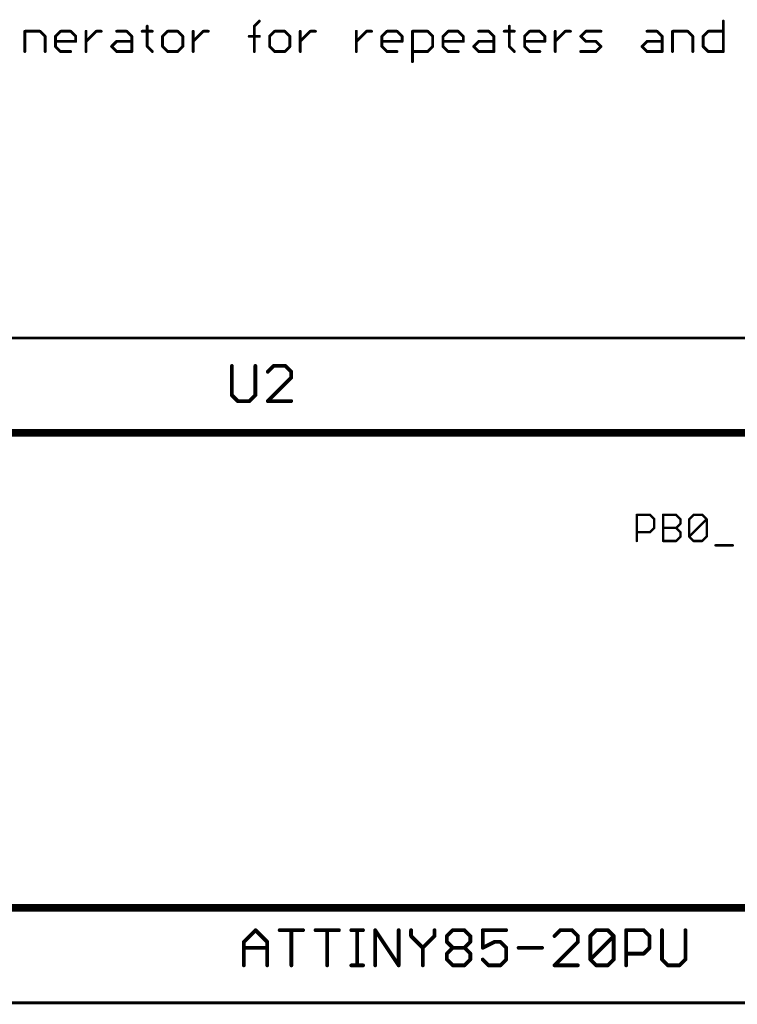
# Model space of a CAD drawing. Extents: x -195 to 102, y 51 to 111.
# Tile 6 of 15: x -85 to -47, y 58 to 111. Entities that reach past the tile are written whole.
import ezdxf

# ---------------------------------------------------------------- set-up
doc = ezdxf.new("R2010")
doc.units = 0
for name, color, linetype in [('91', 94, 'CONTINUOUS'), ('94', 14, 'CONTINUOUS'), ('95', 250, 'CONTINUOUS'), ('96', 250, 'CONTINUOUS')]:
    doc.layers.add(name, color=color, linetype=linetype)

msp = doc.modelspace()

# ---------------------------------------------------------------- linework, layer by layer
at = {"layer": '91', "const_width": 0.1524}
for points in [[(-78.6495, 110.652), (-78.6495, 109.5674)], [(-72.9194, 110.652), (-72.6482, 110.9232)], [(-72.9194, 109.2962), (-72.9194, 110.652)], [(-59.2764, 110.652), (-59.2764, 109.5674)], [(-47.8214, 110.9232), (-47.8214, 109.2962)], [(-85.1964, 109.2962), (-85.1964, 110.3809)], [(-85.1964, 110.3809), (-84.3829, 110.3809)], [(-84.3829, 110.3809), (-84.1117, 110.1097)], [(-84.1117, 110.1097), (-84.1117, 109.2962)], [(-83.5592, 110.1097), (-83.2881, 110.3809)], [(-83.5592, 109.5674), (-83.5592, 110.1097)], [(-83.2881, 110.3809), (-82.7457, 110.3809)], [(-82.7457, 110.3809), (-82.4746, 110.1097)], [(-82.4746, 110.1097), (-82.4746, 109.8385)], [(-81.9221, 109.2962), (-81.9221, 110.3809)], [(-81.9221, 109.8385), (-81.3797, 110.3809)], [(-81.3797, 110.3809), (-81.1086, 110.3809)], [(-80.2866, 110.3809), (-79.7443, 110.3809)], [(-79.7443, 110.3809), (-79.4731, 110.1097)], [(-79.4731, 110.1097), (-79.4731, 109.2962)], [(-78.9206, 110.3809), (-78.3783, 110.3809)], [(-77.558, 110.3809), (-77.8292, 110.1097)], [(-77.8292, 110.1097), (-77.8292, 109.5674)], [(-77.0157, 110.3809), (-77.558, 110.3809)], [(-76.7445, 110.1097), (-77.0157, 110.3809)], [(-76.7445, 109.5674), (-76.7445, 110.1097)], [(-76.192, 109.2962), (-76.192, 110.3809)], [(-76.192, 109.8385), (-75.6497, 110.3809)], [(-75.6497, 110.3809), (-75.3785, 110.3809)], [(-73.1906, 110.1097), (-72.6482, 110.1097)], [(-71.828, 110.3809), (-72.0991, 110.1097)], [(-72.0991, 110.1097), (-72.0991, 109.5674)], [(-71.2856, 110.3809), (-71.828, 110.3809)], [(-71.0145, 110.1097), (-71.2856, 110.3809)], [(-71.0145, 109.5674), (-71.0145, 110.1097)], [(-70.462, 109.2962), (-70.462, 110.3809)], [(-70.462, 109.8385), (-69.9196, 110.3809)], [(-69.9196, 110.3809), (-69.6485, 110.3809)], [(-67.4605, 109.2962), (-67.4605, 110.3809)], [(-67.4605, 109.8385), (-66.9182, 110.3809)], [(-66.9182, 110.3809), (-66.647, 110.3809)], [(-66.0962, 110.1097), (-65.8251, 110.3809)], [(-66.0962, 109.5674), (-66.0962, 110.1097)], [(-65.8251, 110.3809), (-65.2827, 110.3809)], [(-65.2827, 110.3809), (-65.0116, 110.1097)], [(-65.0116, 110.1097), (-65.0116, 109.8385)], [(-64.4591, 108.7539), (-64.4591, 110.3809)], [(-64.4591, 110.3809), (-63.6456, 110.3809)], [(-63.6456, 110.3809), (-63.3744, 110.1097)], [(-63.3744, 110.1097), (-63.3744, 109.5674)], [(-62.8219, 110.1097), (-62.5507, 110.3809)], [(-62.8219, 109.5674), (-62.8219, 110.1097)], [(-62.5507, 110.3809), (-62.0084, 110.3809)], [(-62.0084, 110.3809), (-61.7373, 110.1097)], [(-61.7373, 110.1097), (-61.7373, 109.8385)], [(-60.9136, 110.3809), (-60.3713, 110.3809)], [(-60.3713, 110.3809), (-60.1001, 110.1097)], [(-60.1001, 110.1097), (-60.1001, 109.2962)], [(-59.5476, 110.3809), (-59.0053, 110.3809)], [(-58.4562, 110.1097), (-58.185, 110.3809)], [(-58.4562, 109.5674), (-58.4562, 110.1097)], [(-58.185, 110.3809), (-57.6427, 110.3809)], [(-57.6427, 110.3809), (-57.3715, 110.1097)], [(-57.3715, 110.1097), (-57.3715, 109.8385)], [(-56.819, 109.2962), (-56.819, 110.3809)], [(-56.819, 109.8385), (-56.2767, 110.3809)], [(-56.2767, 110.3809), (-56.0055, 110.3809)], [(-55.4547, 110.1097), (-55.1835, 110.3809)], [(-55.1835, 109.8385), (-55.4547, 110.1097)], [(-55.1835, 110.3809), (-54.37, 110.3809)], [(-51.9092, 110.3809), (-51.3669, 110.3809)], [(-51.3669, 110.3809), (-51.0957, 110.1097)], [(-51.0957, 110.1097), (-51.0957, 109.2962)], [(-50.5432, 109.2962), (-50.5432, 110.3809)], [(-50.5432, 110.3809), (-49.7297, 110.3809)], [(-49.7297, 110.3809), (-49.4586, 110.1097)], [(-49.4586, 110.1097), (-49.4586, 109.2962)], [(-48.9061, 110.1097), (-48.6349, 110.3809)], [(-48.9061, 109.5674), (-48.9061, 110.1097)], [(-48.6349, 110.3809), (-47.8214, 110.3809)], [(-82.4746, 109.8385), (-83.5592, 109.8385)], [(-83.2881, 109.2962), (-83.5592, 109.5674)], [(-80.5578, 109.5674), (-80.2866, 109.8385)], [(-80.2866, 109.2962), (-80.5578, 109.5674)], [(-80.2866, 109.8385), (-79.4731, 109.8385)], [(-78.6495, 109.5674), (-78.3783, 109.2962)], [(-77.8292, 109.5674), (-77.558, 109.2962)], [(-77.0157, 109.2962), (-76.7445, 109.5674)], [(-72.0991, 109.5674), (-71.828, 109.2962)], [(-71.2856, 109.2962), (-71.0145, 109.5674)], [(-65.0116, 109.8385), (-66.0962, 109.8385)], [(-65.8251, 109.2962), (-66.0962, 109.5674)], [(-63.3744, 109.5674), (-63.6456, 109.2962)], [(-61.7373, 109.8385), (-62.8219, 109.8385)], [(-62.5507, 109.2962), (-62.8219, 109.5674)], [(-61.1848, 109.5674), (-60.9136, 109.8385)], [(-60.9136, 109.2962), (-61.1848, 109.5674)], [(-60.9136, 109.8385), (-60.1001, 109.8385)], [(-59.2764, 109.5674), (-59.0053, 109.2962)], [(-57.3715, 109.8385), (-58.4562, 109.8385)], [(-58.185, 109.2962), (-58.4562, 109.5674)], [(-54.6412, 109.8385), (-55.1835, 109.8385)], [(-54.37, 109.5674), (-54.6412, 109.8385)], [(-54.6412, 109.2962), (-54.37, 109.5674)], [(-52.1804, 109.5674), (-51.9092, 109.8385)], [(-51.9092, 109.2962), (-52.1804, 109.5674)], [(-51.9092, 109.8385), (-51.0957, 109.8385)], [(-48.6349, 109.2962), (-48.9061, 109.5674)], [(-82.7457, 109.2962), (-83.2881, 109.2962)], [(-79.4731, 109.2962), (-80.2866, 109.2962)], [(-77.558, 109.2962), (-77.0157, 109.2962)], [(-71.828, 109.2962), (-71.2856, 109.2962)], [(-65.2827, 109.2962), (-65.8251, 109.2962)], [(-63.6456, 109.2962), (-64.4591, 109.2962)], [(-62.0084, 109.2962), (-62.5507, 109.2962)], [(-60.1001, 109.2962), (-60.9136, 109.2962)], [(-57.6427, 109.2962), (-58.185, 109.2962)], [(-55.4547, 109.2962), (-54.6412, 109.2962)], [(-51.0957, 109.2962), (-51.9092, 109.2962)], [(-47.8214, 109.2962), (-48.6349, 109.2962)], [(-160.02, 93.98), (53.34, 93.98)], [(-160.02, 58.42), (20.32, 58.42)]]:
    msp.add_lwpolyline(points, dxfattribs=at)
at = {"layer": '91', "const_width": 0.0762}
for points in [[(-78.6114, 110.652, 1), (-78.6876, 110.652)], [(-72.8813, 110.652, 1), (-72.9575, 110.652)], [(-72.9463, 110.679, 1), (-72.8925, 110.6251)], [(-72.6213, 110.8962, 1), (-72.6752, 110.9501)], [(-59.2383, 110.652, 1), (-59.3145, 110.652)], [(-47.7833, 110.9232, 1), (-47.8595, 110.9232)], [(-85.1583, 110.3809, 1), (-85.2345, 110.3809)], [(-85.1964, 110.419, 1), (-85.1964, 110.3428)], [(-84.3559, 110.4078, 1), (-84.4098, 110.3539)], [(-84.3829, 110.3428, 1), (-84.3829, 110.419)], [(-84.0736, 110.1097, 1), (-84.1498, 110.1097)], [(-84.1387, 110.0828, 1), (-84.0848, 110.1366)], [(-83.5211, 110.1097, 1), (-83.5973, 110.1097)], [(-83.5862, 110.1366, 1), (-83.5323, 110.0828)], [(-83.2881, 110.419, 1), (-83.2881, 110.3428)], [(-83.2611, 110.3539, 1), (-83.315, 110.4078)], [(-82.7188, 110.4078, 1), (-82.7727, 110.3539)], [(-82.7457, 110.3428, 1), (-82.7457, 110.419)], [(-82.4365, 110.1097, 1), (-82.5127, 110.1097)], [(-82.5015, 110.0828, 1), (-82.4476, 110.1366)], [(-81.884, 110.3809, 1), (-81.9602, 110.3809)], [(-81.3797, 110.419, 1), (-81.3797, 110.3428)], [(-81.3528, 110.3539, 1), (-81.4067, 110.4078)], [(-81.1086, 110.3428, 1), (-81.1086, 110.419)], [(-80.2866, 110.419, 1), (-80.2866, 110.3428)], [(-79.7173, 110.4078, 1), (-79.7712, 110.3539)], [(-79.7443, 110.3428, 1), (-79.7443, 110.419)], [(-79.435, 110.1097, 1), (-79.5112, 110.1097)], [(-79.5001, 110.0828, 1), (-79.4462, 110.1366)], [(-78.9206, 110.419, 1), (-78.9206, 110.3428)], [(-78.3783, 110.3428, 1), (-78.3783, 110.419)], [(-77.7911, 110.1097, 1), (-77.8673, 110.1097)], [(-77.8561, 110.1366, 1), (-77.8022, 110.0828)], [(-77.558, 110.419, 1), (-77.558, 110.3428)], [(-77.5311, 110.3539, 1), (-77.585, 110.4078)], [(-76.9887, 110.4078, 1), (-77.0426, 110.3539)], [(-77.0157, 110.3428, 1), (-77.0157, 110.419)], [(-76.7064, 110.1097, 1), (-76.7826, 110.1097)], [(-76.7715, 110.0828, 1), (-76.7176, 110.1366)], [(-76.1539, 110.3809, 1), (-76.2301, 110.3809)], [(-75.6497, 110.419, 1), (-75.6497, 110.3428)], [(-75.6227, 110.3539, 1), (-75.6766, 110.4078)], [(-75.3785, 110.3428, 1), (-75.3785, 110.419)], [(-73.1906, 110.1478, 1), (-73.1906, 110.0716)], [(-72.6482, 110.0716, 1), (-72.6482, 110.1478)], [(-72.061, 110.1097, 1), (-72.1372, 110.1097)], [(-72.1261, 110.1366, 1), (-72.0722, 110.0828)], [(-71.828, 110.419, 1), (-71.828, 110.3428)], [(-71.801, 110.3539, 1), (-71.8549, 110.4078)], [(-71.2587, 110.4078, 1), (-71.3126, 110.3539)], [(-71.2856, 110.3428, 1), (-71.2856, 110.419)], [(-70.9764, 110.1097, 1), (-71.0526, 110.1097)], [(-71.0414, 110.0828, 1), (-70.9875, 110.1366)], [(-70.4239, 110.3809, 1), (-70.5001, 110.3809)], [(-69.9196, 110.419, 1), (-69.9196, 110.3428)], [(-69.8927, 110.3539, 1), (-69.9466, 110.4078)], [(-69.6485, 110.3428, 1), (-69.6485, 110.419)], [(-67.4224, 110.3809, 1), (-67.4986, 110.3809)], [(-66.9182, 110.419, 1), (-66.9182, 110.3428)], [(-66.8912, 110.3539, 1), (-66.9451, 110.4078)], [(-66.647, 110.3428, 1), (-66.647, 110.419)], [(-66.0581, 110.1097, 1), (-66.1343, 110.1097)], [(-66.1232, 110.1366, 1), (-66.0693, 110.0828)], [(-65.8251, 110.419, 1), (-65.8251, 110.3428)], [(-65.7981, 110.3539, 1), (-65.852, 110.4078)], [(-65.2558, 110.4078, 1), (-65.3097, 110.3539)], [(-65.2827, 110.3428, 1), (-65.2827, 110.419)], [(-64.9735, 110.1097, 1), (-65.0497, 110.1097)], [(-65.0385, 110.0828, 1), (-64.9846, 110.1366)], [(-64.421, 110.3809, 1), (-64.4972, 110.3809)], [(-64.4591, 110.419, 1), (-64.4591, 110.3428)], [(-63.6186, 110.4078, 1), (-63.6725, 110.3539)], [(-63.6456, 110.3428, 1), (-63.6456, 110.419)], [(-63.3363, 110.1097, 1), (-63.4125, 110.1097)], [(-63.4013, 110.0828, 1), (-63.3475, 110.1366)], [(-62.7838, 110.1097, 1), (-62.86, 110.1097)], [(-62.8489, 110.1366, 1), (-62.795, 110.0828)], [(-62.5507, 110.419, 1), (-62.5507, 110.3428)], [(-62.5238, 110.3539, 1), (-62.5777, 110.4078)], [(-61.9815, 110.4078, 1), (-62.0354, 110.3539)], [(-62.0084, 110.3428, 1), (-62.0084, 110.419)], [(-61.6992, 110.1097, 1), (-61.7754, 110.1097)], [(-61.7642, 110.0828, 1), (-61.7103, 110.1366)], [(-60.9136, 110.419, 1), (-60.9136, 110.3428)], [(-60.3443, 110.4078, 1), (-60.3982, 110.3539)], [(-60.3713, 110.3428, 1), (-60.3713, 110.419)], [(-60.062, 110.1097, 1), (-60.1382, 110.1097)], [(-60.127, 110.0828, 1), (-60.0732, 110.1366)], [(-59.5476, 110.419, 1), (-59.5476, 110.3428)], [(-59.0053, 110.3428, 1), (-59.0053, 110.419)], [(-58.4181, 110.1097, 1), (-58.4943, 110.1097)], [(-58.4831, 110.1366, 1), (-58.4292, 110.0828)], [(-58.185, 110.419, 1), (-58.185, 110.3428)], [(-58.1581, 110.3539, 1), (-58.2119, 110.4078)], [(-57.6157, 110.4078, 1), (-57.6696, 110.3539)], [(-57.6427, 110.3428, 1), (-57.6427, 110.419)], [(-57.3334, 110.1097, 1), (-57.4096, 110.1097)], [(-57.3984, 110.0828, 1), (-57.3446, 110.1366)], [(-56.7809, 110.3809, 1), (-56.8571, 110.3809)], [(-56.2767, 110.419, 1), (-56.2767, 110.3428)], [(-56.2497, 110.3539, 1), (-56.3036, 110.4078)], [(-56.0055, 110.3428, 1), (-56.0055, 110.419)], [(-55.4278, 110.1366, 1), (-55.4816, 110.0828)], [(-55.4816, 110.1366, 1), (-55.4278, 110.0828)], [(-55.1835, 110.419, 1), (-55.1835, 110.3428)], [(-55.1566, 110.3539, 1), (-55.2105, 110.4078)], [(-54.37, 110.3428, 1), (-54.37, 110.419)], [(-51.9092, 110.419, 1), (-51.9092, 110.3428)], [(-51.34, 110.4078, 1), (-51.3938, 110.3539)], [(-51.3669, 110.3428, 1), (-51.3669, 110.419)], [(-51.0576, 110.1097, 1), (-51.1338, 110.1097)], [(-51.1227, 110.0828, 1), (-51.0688, 110.1366)], [(-50.5051, 110.3809, 1), (-50.5813, 110.3809)], [(-50.5432, 110.419, 1), (-50.5432, 110.3428)], [(-49.7028, 110.4078, 1), (-49.7567, 110.3539)], [(-49.7297, 110.3428, 1), (-49.7297, 110.419)], [(-49.4205, 110.1097, 1), (-49.4967, 110.1097)], [(-49.4855, 110.0828, 1), (-49.4316, 110.1366)], [(-48.868, 110.1097, 1), (-48.9442, 110.1097)], [(-48.933, 110.1366, 1), (-48.8791, 110.0828)], [(-48.6349, 110.419, 1), (-48.6349, 110.3428)], [(-48.608, 110.3539, 1), (-48.6619, 110.4078)], [(-47.8214, 110.3428, 1), (-47.8214, 110.419)], [(-83.5323, 109.5943, 1), (-83.5862, 109.5404)], [(-83.5592, 109.8766, 1), (-83.5592, 109.8004)], [(-83.5973, 109.5674, 1), (-83.5211, 109.5674)], [(-82.5127, 109.8385, 1), (-82.4365, 109.8385)], [(-82.4746, 109.8004, 1), (-82.4746, 109.8766)], [(-81.949, 109.8655, 1), (-81.8951, 109.8116)], [(-80.5308, 109.5943, 1), (-80.5847, 109.5404)], [(-80.5847, 109.5943, 1), (-80.5308, 109.5404)], [(-80.2866, 109.8766, 1), (-80.2866, 109.8004)], [(-80.2597, 109.8116, 1), (-80.3135, 109.8655)], [(-79.4731, 109.8004, 1), (-79.4731, 109.8766)], [(-78.6225, 109.5943, 1), (-78.6764, 109.5404)], [(-78.6876, 109.5674, 1), (-78.6114, 109.5674)], [(-77.8022, 109.5943, 1), (-77.8561, 109.5404)], [(-77.8673, 109.5674, 1), (-77.7911, 109.5674)], [(-76.7826, 109.5674, 1), (-76.7064, 109.5674)], [(-76.7176, 109.5404, 1), (-76.7715, 109.5943)], [(-76.219, 109.8655, 1), (-76.1651, 109.8116)], [(-72.0722, 109.5943, 1), (-72.1261, 109.5404)], [(-72.1372, 109.5674, 1), (-72.061, 109.5674)], [(-71.0526, 109.5674, 1), (-70.9764, 109.5674)], [(-70.9875, 109.5404, 1), (-71.0414, 109.5943)], [(-70.4889, 109.8655, 1), (-70.435, 109.8116)], [(-67.4875, 109.8655, 1), (-67.4336, 109.8116)], [(-66.0693, 109.5943, 1), (-66.1232, 109.5404)], [(-66.0962, 109.8766, 1), (-66.0962, 109.8004)], [(-66.1343, 109.5674, 1), (-66.0581, 109.5674)], [(-65.0497, 109.8385, 1), (-64.9735, 109.8385)], [(-65.0116, 109.8004, 1), (-65.0116, 109.8766)], [(-63.4125, 109.5674, 1), (-63.3363, 109.5674)], [(-63.3475, 109.5404, 1), (-63.4013, 109.5943)], [(-62.795, 109.5943, 1), (-62.8489, 109.5404)], [(-62.8219, 109.8766, 1), (-62.8219, 109.8004)], [(-62.86, 109.5674, 1), (-62.7838, 109.5674)], [(-61.7754, 109.8385, 1), (-61.6992, 109.8385)], [(-61.7373, 109.8004, 1), (-61.7373, 109.8766)], [(-61.1578, 109.5943, 1), (-61.2117, 109.5404)], [(-61.2117, 109.5943, 1), (-61.1578, 109.5404)], [(-60.9136, 109.8766, 1), (-60.9136, 109.8004)], [(-60.8866, 109.8116, 1), (-60.9405, 109.8655)], [(-60.1001, 109.8004, 1), (-60.1001, 109.8766)], [(-59.2495, 109.5943, 1), (-59.3034, 109.5404)], [(-59.3145, 109.5674, 1), (-59.2383, 109.5674)], [(-58.4562, 109.8766, 1), (-58.4562, 109.8004)], [(-58.4292, 109.5943, 1), (-58.4831, 109.5404)], [(-58.4943, 109.5674, 1), (-58.4181, 109.5674)], [(-57.4096, 109.8385, 1), (-57.3334, 109.8385)], [(-57.3715, 109.8004, 1), (-57.3715, 109.8766)], [(-56.8459, 109.8655, 1), (-56.7921, 109.8116)], [(-55.1835, 109.8766, 1), (-55.1835, 109.8004)], [(-55.2105, 109.8116, 1), (-55.1566, 109.8655)], [(-54.6143, 109.8655, 1), (-54.6682, 109.8116)], [(-54.6412, 109.8004, 1), (-54.6412, 109.8766)], [(-54.3431, 109.5404, 1), (-54.397, 109.5943)], [(-54.397, 109.5404, 1), (-54.3431, 109.5943)], [(-52.1535, 109.5943, 1), (-52.2073, 109.5404)], [(-52.2073, 109.5943, 1), (-52.1535, 109.5404)], [(-51.9092, 109.8766, 1), (-51.9092, 109.8004)], [(-51.8823, 109.8116, 1), (-51.9362, 109.8655)], [(-51.0957, 109.8004, 1), (-51.0957, 109.8766)], [(-48.8791, 109.5943, 1), (-48.933, 109.5404)], [(-48.9442, 109.5674, 1), (-48.868, 109.5674)], [(-85.2345, 109.2962, 1), (-85.1583, 109.2962)], [(-84.1498, 109.2962, 1), (-84.0736, 109.2962)], [(-83.2881, 109.3343, 1), (-83.2881, 109.2581)], [(-83.315, 109.2693, 1), (-83.2611, 109.3231)], [(-82.7457, 109.2581, 1), (-82.7457, 109.3343)], [(-81.9602, 109.2962, 1), (-81.884, 109.2962)], [(-80.2866, 109.3343, 1), (-80.2866, 109.2581)], [(-80.3135, 109.2693, 1), (-80.2597, 109.3231)], [(-79.5112, 109.2962, 1), (-79.435, 109.2962)], [(-79.4731, 109.2581, 1), (-79.4731, 109.3343)], [(-78.4052, 109.2693, 1), (-78.3513, 109.3231)], [(-77.558, 109.3343, 1), (-77.558, 109.2581)], [(-77.585, 109.2693, 1), (-77.5311, 109.3231)], [(-77.0426, 109.3231, 1), (-76.9887, 109.2693)], [(-77.0157, 109.2581, 1), (-77.0157, 109.3343)], [(-76.2301, 109.2962, 1), (-76.1539, 109.2962)], [(-72.9575, 109.2962, 1), (-72.8813, 109.2962)], [(-71.828, 109.3343, 1), (-71.828, 109.2581)], [(-71.8549, 109.2693, 1), (-71.801, 109.3231)], [(-71.3126, 109.3231, 1), (-71.2587, 109.2693)], [(-71.2856, 109.2581, 1), (-71.2856, 109.3343)], [(-70.5001, 109.2962, 1), (-70.4239, 109.2962)], [(-67.4986, 109.2962, 1), (-67.4224, 109.2962)], [(-65.8251, 109.3343, 1), (-65.8251, 109.2581)], [(-65.852, 109.2693, 1), (-65.7981, 109.3231)], [(-65.2827, 109.2581, 1), (-65.2827, 109.3343)], [(-64.4591, 109.3343, 1), (-64.4591, 109.2581)], [(-63.6725, 109.3231, 1), (-63.6186, 109.2693)], [(-63.6456, 109.2581, 1), (-63.6456, 109.3343)], [(-62.5507, 109.3343, 1), (-62.5507, 109.2581)], [(-62.5777, 109.2693, 1), (-62.5238, 109.3231)], [(-62.0084, 109.2581, 1), (-62.0084, 109.3343)], [(-60.9136, 109.3343, 1), (-60.9136, 109.2581)], [(-60.9405, 109.2693, 1), (-60.8866, 109.3231)], [(-60.1382, 109.2962, 1), (-60.062, 109.2962)], [(-60.1001, 109.2581, 1), (-60.1001, 109.3343)], [(-59.0322, 109.2693, 1), (-58.9783, 109.3231)], [(-58.185, 109.3343, 1), (-58.185, 109.2581)], [(-58.2119, 109.2693, 1), (-58.1581, 109.3231)], [(-57.6427, 109.2581, 1), (-57.6427, 109.3343)], [(-56.8571, 109.2962, 1), (-56.7809, 109.2962)], [(-55.4547, 109.3343, 1), (-55.4547, 109.2581)], [(-54.6682, 109.3231, 1), (-54.6143, 109.2693)], [(-54.6412, 109.2581, 1), (-54.6412, 109.3343)], [(-51.9092, 109.3343, 1), (-51.9092, 109.2581)], [(-51.9362, 109.2693, 1), (-51.8823, 109.3231)], [(-51.1338, 109.2962, 1), (-51.0576, 109.2962)], [(-51.0957, 109.2581, 1), (-51.0957, 109.3343)], [(-50.5813, 109.2962, 1), (-50.5051, 109.2962)], [(-49.4967, 109.2962, 1), (-49.4205, 109.2962)], [(-48.6349, 109.3343, 1), (-48.6349, 109.2581)], [(-48.6619, 109.2693, 1), (-48.608, 109.3231)], [(-47.8595, 109.2962, 1), (-47.7833, 109.2962)], [(-47.8214, 109.2581, 1), (-47.8214, 109.3343)], [(-64.4972, 108.7539, 1), (-64.421, 108.7539)]]:
    msp.add_lwpolyline(points, format="xyb", dxfattribs=at)
at = {"layer": '94', "const_width": 0.4064}
for points in [[(10.16, 88.9), (-147.32, 88.9)], [(-147.32, 63.5), (10.16, 63.5)]]:
    msp.add_lwpolyline(points, dxfattribs=at)
at = {"layer": '95'}
for points, const_width in [([(-74.1172, 92.483), (-74.1172, 90.9153)], 0.2032), ([(-72.8631, 90.9153), (-72.8631, 92.483)], 0.2032), ([(-71.8859, 92.483), (-72.1994, 92.1695)], 0.2032), ([(-71.2588, 92.483), (-71.8859, 92.483)], 0.2032), ([(-70.9453, 92.1695), (-71.2588, 92.483)], 0.2032), ([(-70.9453, 91.8559), (-70.9453, 92.1695)], 0.2032), ([(-72.1994, 90.6018), (-70.9453, 91.8559)], 0.2032), ([(-74.1172, 90.9153), (-73.8037, 90.6018)], 0.2032), ([(-73.8037, 90.6018), (-73.1766, 90.6018)], 0.2032), ([(-73.1766, 90.6018), (-72.8631, 90.9153)], 0.2032), ([(-70.9453, 90.6018), (-72.1994, 90.6018)], 0.2032), ([(-52.4543, 83.1215), (-52.4543, 84.5197)], 0.127), ([(-52.4543, 84.5197), (-51.7552, 84.5197)], 0.127), ([(-51.7552, 84.5197), (-51.5222, 84.2867)], 0.127), ([(-51.5222, 84.2867), (-51.5222, 83.8206)], 0.127), ([(-51.051, 83.1215), (-51.051, 84.5197)], 0.127), ([(-51.051, 84.5197), (-50.3519, 84.5197)], 0.127), ([(-50.3519, 84.5197), (-50.1189, 84.2867)], 0.127), ([(-50.1189, 84.2867), (-50.1189, 84.0536)], 0.127), ([(-49.6478, 84.2867), (-49.4147, 84.5197)], 0.127), ([(-49.6478, 83.3545), (-49.6478, 84.2867)], 0.127), ([(-49.6478, 83.3545), (-48.7156, 84.2867)], 0.127), ([(-49.4147, 84.5197), (-48.9487, 84.5197)], 0.127), ([(-48.9487, 84.5197), (-48.7156, 84.2867)], 0.127), ([(-48.7156, 84.2867), (-48.7156, 83.3545)], 0.127), ([(-51.5222, 83.8206), (-51.7552, 83.5876)], 0.127), ([(-51.051, 83.8206), (-50.3519, 83.8206)], 0.127), ([(-50.1189, 84.0536), (-50.3519, 83.8206)], 0.127), ([(-50.3519, 83.8206), (-50.1189, 83.5876)], 0.127), ([(-51.7552, 83.5876), (-52.4543, 83.5876)], 0.127), ([(-50.1189, 83.3545), (-50.3519, 83.1215)], 0.127), ([(-50.1189, 83.5876), (-50.1189, 83.3545)], 0.127), ([(-49.4147, 83.1215), (-49.6478, 83.3545)], 0.127), ([(-48.7156, 83.3545), (-48.9487, 83.1215)], 0.127), ([(-50.3519, 83.1215), (-51.051, 83.1215)], 0.127), ([(-48.9487, 83.1215), (-49.4147, 83.1215)], 0.127), ([(-48.2445, 82.8885), (-47.3124, 82.8885)], 0.127)]:
    msp.add_lwpolyline(points, dxfattribs=dict(at, const_width=const_width))
for points, const_width in [([(-74.0664, 92.483, 1), (-74.168, 92.483)], 0.1016), ([(-72.8123, 92.483, 1), (-72.9139, 92.483)], 0.1016), ([(-72.2353, 92.2054, 1), (-72.1635, 92.1336)], 0.1016), ([(-71.8859, 92.5338, 1), (-71.8859, 92.4322)], 0.1016), ([(-71.8499, 92.4471, 1), (-71.9218, 92.5189)], 0.1016), ([(-71.2229, 92.5189, 1), (-71.2947, 92.4471)], 0.1016), ([(-71.2588, 92.4322, 1), (-71.2588, 92.5338)], 0.1016), ([(-70.8945, 92.1695, 1), (-70.996, 92.1695)], 0.1016), ([(-70.9812, 92.1336, 1), (-70.9093, 92.2054)], 0.1016), ([(-70.996, 91.8559, 1), (-70.8945, 91.8559)], 0.1016), ([(-70.9093, 91.82, 1), (-70.9812, 91.8919)], 0.1016), ([(-74.0813, 90.9513, 1), (-74.1531, 90.8794)], 0.1016), ([(-74.168, 90.9153, 1), (-74.0664, 90.9153)], 0.1016), ([(-73.8037, 90.6526, 1), (-73.8037, 90.551)], 0.1016), ([(-73.8396, 90.5659, 1), (-73.7677, 90.6377)], 0.1016), ([(-73.2125, 90.6377, 1), (-73.1407, 90.5659)], 0.1016), ([(-73.1766, 90.551, 1), (-73.1766, 90.6526)], 0.1016), ([(-72.9139, 90.9153, 1), (-72.8123, 90.9153)], 0.1016), ([(-72.8271, 90.8794, 1), (-72.899, 90.9513)], 0.1016), ([(-72.1994, 90.6526, 1), (-72.1994, 90.551)], 0.1016), ([(-72.2353, 90.6377, 1), (-72.1635, 90.5659)], 0.1016), ([(-70.9453, 90.551, 1), (-70.9453, 90.6526)], 0.1016), ([(-52.4226, 84.5197, 1), (-52.4861, 84.5197)], 0.0635), ([(-52.4543, 84.5514, 1), (-52.4543, 84.4879)], 0.0635), ([(-51.7328, 84.5421, 1), (-51.7777, 84.4972)], 0.0635), ([(-51.7552, 84.4879, 1), (-51.7552, 84.5514)], 0.0635), ([(-51.4904, 84.2867, 1), (-51.5539, 84.2867)], 0.0635), ([(-51.5446, 84.2642, 1), (-51.4997, 84.3091)], 0.0635), ([(-51.0193, 84.5197, 1), (-51.0828, 84.5197)], 0.0635), ([(-51.051, 84.5514, 1), (-51.051, 84.4879)], 0.0635), ([(-50.3295, 84.5421, 1), (-50.3744, 84.4972)], 0.0635), ([(-50.3519, 84.4879, 1), (-50.3519, 84.5514)], 0.0635), ([(-50.0872, 84.2867, 1), (-50.1507, 84.2867)], 0.0635), ([(-50.1414, 84.2642, 1), (-50.0965, 84.3091)], 0.0635), ([(-49.616, 84.2867, 1), (-49.6795, 84.2867)], 0.0635), ([(-49.6702, 84.3091, 1), (-49.6253, 84.2642)], 0.0635), ([(-49.4147, 84.5514, 1), (-49.4147, 84.4879)], 0.0635), ([(-49.3923, 84.4972, 1), (-49.4372, 84.5421)], 0.0635), ([(-48.9262, 84.5421, 1), (-48.9711, 84.4972)], 0.0635), ([(-48.9487, 84.4879, 1), (-48.9487, 84.5514)], 0.0635), ([(-48.6839, 84.2867, 1), (-48.7474, 84.2867)], 0.0635), ([(-48.6932, 84.2642, 1), (-48.7381, 84.3091)], 0.0635), ([(-48.7381, 84.2642, 1), (-48.6932, 84.3091)], 0.0635), ([(-51.5539, 83.8206, 1), (-51.4904, 83.8206)], 0.0635), ([(-51.4997, 83.7981, 1), (-51.5446, 83.843)], 0.0635), ([(-51.051, 83.8523, 1), (-51.051, 83.7888)], 0.0635), ([(-50.3295, 83.843, 1), (-50.3744, 83.7981)], 0.0635), ([(-50.3744, 83.843, 1), (-50.3295, 83.7981)], 0.0635), ([(-50.3519, 83.7888, 1), (-50.3519, 83.8523)], 0.0635), ([(-50.1507, 84.0536, 1), (-50.0872, 84.0536)], 0.0635), ([(-50.0965, 84.0312, 1), (-50.1414, 84.0761)], 0.0635), ([(-52.4543, 83.6193, 1), (-52.4543, 83.5558)], 0.0635), ([(-51.7777, 83.61, 1), (-51.7328, 83.5651)], 0.0635), ([(-51.7552, 83.5558, 1), (-51.7552, 83.6193)], 0.0635), ([(-50.0872, 83.5876, 1), (-50.1507, 83.5876)], 0.0635), ([(-50.1507, 83.3545, 1), (-50.0872, 83.3545)], 0.0635), ([(-50.1414, 83.5651, 1), (-50.0965, 83.61)], 0.0635), ([(-50.0965, 83.3321, 1), (-50.1414, 83.377)], 0.0635), ([(-49.6795, 83.3545, 1), (-49.616, 83.3545)], 0.0635), ([(-49.6253, 83.377, 1), (-49.6702, 83.3321)], 0.0635), ([(-49.6702, 83.377, 1), (-49.6253, 83.3321)], 0.0635), ([(-48.7474, 83.3545, 1), (-48.6839, 83.3545)], 0.0635), ([(-48.6932, 83.3321, 1), (-48.7381, 83.377)], 0.0635), ([(-52.4861, 83.1215, 1), (-52.4226, 83.1215)], 0.0635), ([(-51.0828, 83.1215, 1), (-51.0193, 83.1215)], 0.0635), ([(-51.051, 83.1532, 1), (-51.051, 83.0897)], 0.0635), ([(-50.3744, 83.144, 1), (-50.3295, 83.099)], 0.0635), ([(-50.3519, 83.0897, 1), (-50.3519, 83.1532)], 0.0635), ([(-49.4147, 83.1532, 1), (-49.4147, 83.0897)], 0.0635), ([(-49.4372, 83.099, 1), (-49.3923, 83.144)], 0.0635), ([(-48.9711, 83.144, 1), (-48.9262, 83.099)], 0.0635), ([(-48.9487, 83.0897, 1), (-48.9487, 83.1532)], 0.0635), ([(-48.2445, 82.9202, 1), (-48.2445, 82.8567)], 0.0635), ([(-47.3124, 82.8567, 1), (-47.3124, 82.9202)], 0.0635)]:
    msp.add_lwpolyline(points, format="xyb", dxfattribs=dict(at, const_width=const_width))
at = {"layer": '96', "const_width": 0.2032}
for points in [[(-73.4822, 61.6807), (-72.8551, 62.3078)], [(-72.8551, 62.3078), (-72.2281, 61.6807)], [(-71.5644, 62.3078), (-70.3102, 62.3078)], [(-70.9373, 60.4266), (-70.9373, 62.3078)], [(-69.6466, 62.3078), (-68.3924, 62.3078)], [(-69.0195, 60.4266), (-69.0195, 62.3078)], [(-67.7288, 62.3078), (-67.1017, 62.3078)], [(-67.4152, 60.4266), (-67.4152, 62.3078)], [(-66.4502, 60.4266), (-66.4502, 62.3078)], [(-66.4502, 62.3078), (-65.1961, 60.4266)], [(-65.1961, 60.4266), (-65.1961, 62.3078)], [(-64.5324, 62.3078), (-64.5324, 61.9943)], [(-63.2783, 61.9943), (-63.2783, 62.3078)], [(-62.6146, 61.9943), (-62.3011, 62.3078)], [(-62.3011, 62.3078), (-61.674, 62.3078)], [(-61.674, 62.3078), (-61.3605, 61.9943)], [(-59.4426, 62.3078), (-60.6968, 62.3078)], [(-60.6968, 62.3078), (-60.6968, 61.3672)], [(-56.5476, 62.3078), (-56.8612, 61.9943)], [(-55.9206, 62.3078), (-56.5476, 62.3078)], [(-55.607, 61.9943), (-55.9206, 62.3078)], [(-54.9433, 61.9943), (-54.6298, 62.3078)], [(-54.6298, 62.3078), (-54.0027, 62.3078)], [(-54.0027, 62.3078), (-53.6892, 61.9943)], [(-53.0255, 60.4266), (-53.0255, 62.3078)], [(-53.0255, 62.3078), (-52.0849, 62.3078)], [(-52.0849, 62.3078), (-51.7714, 61.9943)], [(-51.1077, 62.3078), (-51.1077, 60.7401)], [(-49.8536, 60.7401), (-49.8536, 62.3078)], [(-73.4822, 60.4266), (-73.4822, 61.6807)], [(-72.2281, 61.6807), (-72.2281, 60.4266)], [(-64.5324, 61.9943), (-63.9053, 61.3672)], [(-63.9053, 61.3672), (-63.2783, 61.9943)], [(-62.6146, 61.6807), (-62.6146, 61.9943)], [(-62.3011, 61.3672), (-62.6146, 61.6807)], [(-61.3605, 61.6807), (-61.674, 61.3672)], [(-61.3605, 61.9943), (-61.3605, 61.6807)], [(-60.6968, 61.3672), (-60.0697, 61.6807)], [(-60.0697, 61.6807), (-59.7562, 61.6807)], [(-59.7562, 61.6807), (-59.4426, 61.3672)], [(-56.8612, 60.4266), (-55.607, 61.6807)], [(-55.607, 61.6807), (-55.607, 61.9943)], [(-54.9433, 60.7401), (-54.9433, 61.9943)], [(-54.9433, 60.7401), (-53.6892, 61.9943)], [(-53.6892, 61.9943), (-53.6892, 60.7401)], [(-51.7714, 61.9943), (-51.7714, 61.3672)], [(-73.4822, 61.3672), (-72.2281, 61.3672)], [(-63.9053, 61.3672), (-63.9053, 60.4266)], [(-62.6146, 61.0537), (-62.3011, 61.3672)], [(-62.6146, 60.7401), (-62.6146, 61.0537)], [(-62.3011, 61.3672), (-61.674, 61.3672)], [(-61.674, 61.3672), (-61.3605, 61.0537)], [(-61.3605, 61.0537), (-61.3605, 60.7401)], [(-59.4426, 61.3672), (-59.4426, 60.7401)], [(-58.779, 61.3672), (-57.5248, 61.3672)], [(-52.0849, 61.0537), (-53.0255, 61.0537)], [(-51.7714, 61.3672), (-52.0849, 61.0537)], [(-62.3011, 60.4266), (-62.6146, 60.7401)], [(-61.3605, 60.7401), (-61.674, 60.4266)], [(-60.3833, 60.4266), (-60.6968, 60.7401)], [(-59.4426, 60.7401), (-59.7562, 60.4266)], [(-54.6298, 60.4266), (-54.9433, 60.7401)], [(-53.6892, 60.7401), (-54.0027, 60.4266)], [(-51.1077, 60.7401), (-50.7942, 60.4266)], [(-50.1671, 60.4266), (-49.8536, 60.7401)], [(-67.7288, 60.4266), (-67.1017, 60.4266)], [(-61.674, 60.4266), (-62.3011, 60.4266)], [(-59.7562, 60.4266), (-60.3833, 60.4266)], [(-55.607, 60.4266), (-56.8612, 60.4266)], [(-54.0027, 60.4266), (-54.6298, 60.4266)], [(-50.7942, 60.4266), (-50.1671, 60.4266)]]:
    msp.add_lwpolyline(points, dxfattribs=at)
at = {"layer": '96', "const_width": 0.1016}
for points in [[(-72.8192, 62.3437, 1), (-72.8911, 62.2719)], [(-72.8192, 62.2719, 1), (-72.8911, 62.3437)], [(-71.5644, 62.3586, 1), (-71.5644, 62.257)], [(-70.8865, 62.3078, 1), (-70.9881, 62.3078)], [(-70.3102, 62.257, 1), (-70.3102, 62.3586)], [(-69.6466, 62.3586, 1), (-69.6466, 62.257)], [(-68.9687, 62.3078, 1), (-69.0703, 62.3078)], [(-68.3924, 62.257, 1), (-68.3924, 62.3586)], [(-67.7288, 62.3586, 1), (-67.7288, 62.257)], [(-67.3644, 62.3078, 1), (-67.466, 62.3078)], [(-67.1017, 62.257, 1), (-67.1017, 62.3586)], [(-66.3994, 62.3078, 1), (-66.501, 62.3078)], [(-66.408, 62.336, 1), (-66.4925, 62.2796)], [(-65.1453, 62.3078, 1), (-65.2469, 62.3078)], [(-64.4816, 62.3078, 1), (-64.5832, 62.3078)], [(-63.2275, 62.3078, 1), (-63.3291, 62.3078)], [(-62.3011, 62.3586, 1), (-62.3011, 62.257)], [(-62.2651, 62.2719, 1), (-62.337, 62.3437)], [(-61.6381, 62.3437, 1), (-61.7099, 62.2719)], [(-61.674, 62.257, 1), (-61.674, 62.3586)], [(-60.6968, 62.3586, 1), (-60.6968, 62.257)], [(-60.646, 62.3078, 1), (-60.7476, 62.3078)], [(-59.4426, 62.257, 1), (-59.4426, 62.3586)], [(-56.5476, 62.3586, 1), (-56.5476, 62.257)], [(-56.5117, 62.2719, 1), (-56.5835, 62.3437)], [(-55.8846, 62.3437, 1), (-55.9565, 62.2719)], [(-55.9206, 62.257, 1), (-55.9206, 62.3586)], [(-54.6298, 62.3586, 1), (-54.6298, 62.257)], [(-54.5939, 62.2719, 1), (-54.6657, 62.3437)], [(-53.9668, 62.3437, 1), (-54.0387, 62.2719)], [(-54.0027, 62.257, 1), (-54.0027, 62.3586)], [(-52.9747, 62.3078, 1), (-53.0763, 62.3078)], [(-53.0255, 62.3586, 1), (-53.0255, 62.257)], [(-52.049, 62.3437, 1), (-52.1209, 62.2719)], [(-52.0849, 62.257, 1), (-52.0849, 62.3586)], [(-51.0569, 62.3078, 1), (-51.1585, 62.3078)], [(-49.8028, 62.3078, 1), (-49.9044, 62.3078)], [(-73.4314, 61.6807, 1), (-73.533, 61.6807)], [(-73.5181, 61.7167, 1), (-73.4463, 61.6448)], [(-72.1773, 61.6807, 1), (-72.2789, 61.6807)], [(-72.264, 61.6448, 1), (-72.1921, 61.7167)], [(-64.4965, 62.0302, 1), (-64.5683, 61.9584)], [(-64.5832, 61.9943, 1), (-64.4816, 61.9943)], [(-63.3291, 61.9943, 1), (-63.2275, 61.9943)], [(-63.2424, 61.9584, 1), (-63.3142, 62.0302)], [(-62.5638, 61.9943, 1), (-62.6654, 61.9943)], [(-62.6505, 62.0302, 1), (-62.5787, 61.9584)], [(-62.5787, 61.7167, 1), (-62.6505, 61.6448)], [(-62.6654, 61.6807, 1), (-62.5638, 61.6807)], [(-61.3097, 61.9943, 1), (-61.4113, 61.9943)], [(-61.4113, 61.6807, 1), (-61.3097, 61.6807)], [(-61.3964, 61.9584, 1), (-61.3245, 62.0302)], [(-61.3245, 61.6448, 1), (-61.3964, 61.7167)], [(-60.0697, 61.7315, 1), (-60.0697, 61.6299)], [(-60.047, 61.6353, 1), (-60.0924, 61.7262)], [(-59.7203, 61.7167, 1), (-59.7921, 61.6448)], [(-59.7562, 61.6299, 1), (-59.7562, 61.7315)], [(-56.8971, 62.0302, 1), (-56.8252, 61.9584)], [(-55.5562, 61.9943, 1), (-55.6578, 61.9943)], [(-55.6578, 61.6807, 1), (-55.5562, 61.6807)], [(-55.6429, 61.9584, 1), (-55.5711, 62.0302)], [(-55.5711, 61.6448, 1), (-55.6429, 61.7167)], [(-54.9793, 62.0302, 1), (-54.9074, 61.9584)], [(-54.8925, 61.9943, 1), (-54.9941, 61.9943)], [(-53.6384, 61.9943, 1), (-53.74, 61.9943)], [(-53.6533, 61.9584, 1), (-53.7251, 62.0302)], [(-53.7251, 61.9584, 1), (-53.6533, 62.0302)], [(-51.7206, 61.9943, 1), (-51.8222, 61.9943)], [(-51.8073, 61.9584, 1), (-51.7355, 62.0302)], [(-73.4822, 61.418, 1), (-73.4822, 61.3164)], [(-72.2281, 61.3164, 1), (-72.2281, 61.418)], [(-63.9413, 61.4031, 1), (-63.8694, 61.3313)], [(-63.8545, 61.3672, 1), (-63.9561, 61.3672)], [(-63.9413, 61.3313, 1), (-63.8694, 61.4031)], [(-62.5638, 61.0537, 1), (-62.6654, 61.0537)], [(-62.6505, 61.0896, 1), (-62.5787, 61.0177)], [(-62.3011, 61.418, 1), (-62.3011, 61.3164)], [(-62.2651, 61.3313, 1), (-62.337, 61.4031)], [(-62.337, 61.3313, 1), (-62.2651, 61.4031)], [(-61.6381, 61.4031, 1), (-61.7099, 61.3313)], [(-61.7099, 61.4031, 1), (-61.6381, 61.3313)], [(-61.674, 61.3164, 1), (-61.674, 61.418)], [(-61.3097, 61.0537, 1), (-61.4113, 61.0537)], [(-61.3964, 61.0177, 1), (-61.3245, 61.0896)], [(-60.7195, 61.4126, 1), (-60.6741, 61.3218)], [(-60.7476, 61.3672, 1), (-60.646, 61.3672)], [(-59.3918, 61.3672, 1), (-59.4934, 61.3672)], [(-59.4786, 61.3313, 1), (-59.4067, 61.4031)], [(-58.779, 61.418, 1), (-58.779, 61.3164)], [(-57.5248, 61.3164, 1), (-57.5248, 61.418)], [(-53.0255, 61.1045, 1), (-53.0255, 61.0029)], [(-52.1209, 61.0896, 1), (-52.049, 61.0177)], [(-52.0849, 61.0029, 1), (-52.0849, 61.1045)], [(-51.8222, 61.3672, 1), (-51.7206, 61.3672)], [(-51.7355, 61.3313, 1), (-51.8073, 61.4031)], [(-62.5787, 60.7761, 1), (-62.6505, 60.7042)], [(-62.6654, 60.7401, 1), (-62.5638, 60.7401)], [(-61.4113, 60.7401, 1), (-61.3097, 60.7401)], [(-61.3245, 60.7042, 1), (-61.3964, 60.7761)], [(-60.6609, 60.7761, 1), (-60.7327, 60.7042)], [(-59.4934, 60.7401, 1), (-59.3918, 60.7401)], [(-59.4067, 60.7042, 1), (-59.4786, 60.7761)], [(-54.9074, 60.7761, 1), (-54.9793, 60.7042)], [(-54.9793, 60.7761, 1), (-54.9074, 60.7042)], [(-54.9941, 60.7401, 1), (-54.8925, 60.7401)], [(-53.74, 60.7401, 1), (-53.6384, 60.7401)], [(-53.6533, 60.7042, 1), (-53.7251, 60.7761)], [(-51.0718, 60.7761, 1), (-51.1436, 60.7042)], [(-51.1585, 60.7401, 1), (-51.0569, 60.7401)], [(-49.9044, 60.7401, 1), (-49.8028, 60.7401)], [(-49.8177, 60.7042, 1), (-49.8895, 60.7761)], [(-73.533, 60.4266, 1), (-73.4314, 60.4266)], [(-72.2789, 60.4266, 1), (-72.1773, 60.4266)], [(-70.9881, 60.4266, 1), (-70.8865, 60.4266)], [(-69.0703, 60.4266, 1), (-68.9687, 60.4266)], [(-67.7288, 60.4774, 1), (-67.7288, 60.3758)], [(-67.466, 60.4266, 1), (-67.3644, 60.4266)], [(-67.1017, 60.3758, 1), (-67.1017, 60.4774)], [(-66.501, 60.4266, 1), (-66.3994, 60.4266)], [(-65.2469, 60.4266, 1), (-65.1453, 60.4266)], [(-65.2384, 60.3984, 1), (-65.1538, 60.4548)], [(-63.9561, 60.4266, 1), (-63.8545, 60.4266)], [(-62.3011, 60.4774, 1), (-62.3011, 60.3758)], [(-62.337, 60.3907, 1), (-62.2651, 60.4625)], [(-61.7099, 60.4625, 1), (-61.6381, 60.3907)], [(-61.674, 60.3758, 1), (-61.674, 60.4774)], [(-60.3833, 60.4774, 1), (-60.3833, 60.3758)], [(-60.4192, 60.3907, 1), (-60.3473, 60.4625)], [(-59.7921, 60.4625, 1), (-59.7203, 60.3907)], [(-59.7562, 60.3758, 1), (-59.7562, 60.4774)], [(-56.8612, 60.4774, 1), (-56.8612, 60.3758)], [(-56.8971, 60.4625, 1), (-56.8252, 60.3907)], [(-55.607, 60.3758, 1), (-55.607, 60.4774)], [(-54.6298, 60.4774, 1), (-54.6298, 60.3758)], [(-54.6657, 60.3907, 1), (-54.5939, 60.4625)], [(-54.0387, 60.4625, 1), (-53.9668, 60.3907)], [(-54.0027, 60.3758, 1), (-54.0027, 60.4774)], [(-53.0763, 60.4266, 1), (-52.9747, 60.4266)], [(-50.7942, 60.4774, 1), (-50.7942, 60.3758)], [(-50.8301, 60.3907, 1), (-50.7583, 60.4625)], [(-50.203, 60.4625, 1), (-50.1312, 60.3907)], [(-50.1671, 60.3758, 1), (-50.1671, 60.4774)]]:
    msp.add_lwpolyline(points, format="xyb", dxfattribs=at)

doc.saveas('drawing.dxf')
